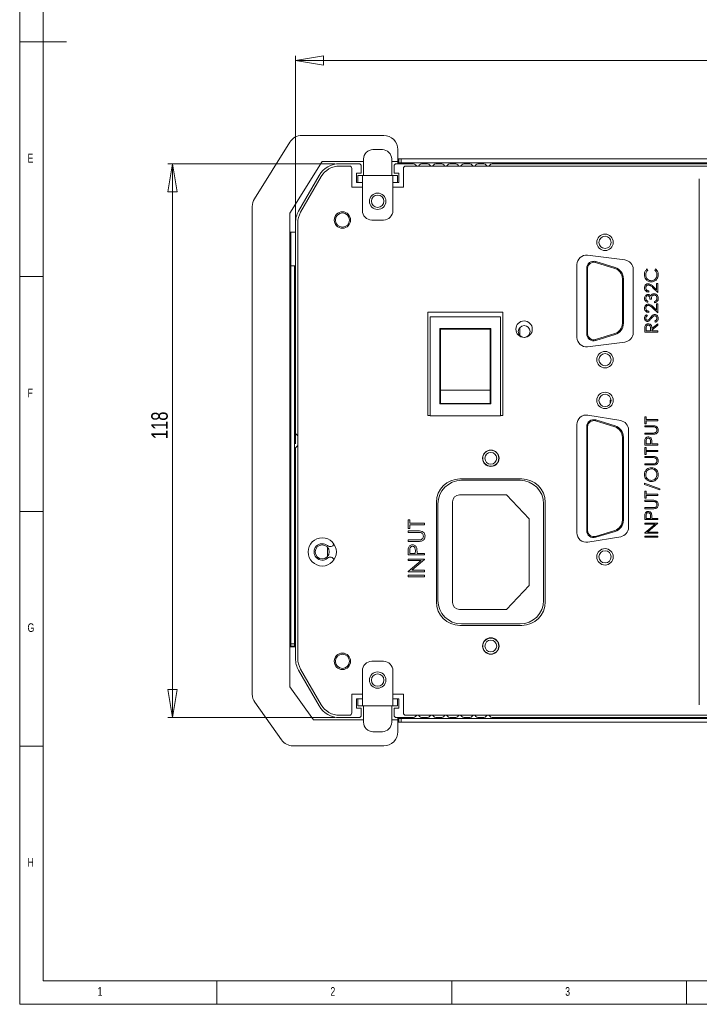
# Model space of a CAD drawing. Header units: millimetres. Extents: x 5 to 589, y 5 to 415.
# Tile 1 of 8: x 5 to 150, y 5 to 215. Entities that reach past the tile are written whole.
import ezdxf

# ---------------------------------------------------------------- set-up
doc = ezdxf.new("R2010")
doc.units = ezdxf.units.MM
doc.styles.add('SLDTEXTSTYLE0', font='TXT', dxfattribs={"width": 0.75})
doc.dimstyles.new('SLDDIMSTYLE1', dxfattribs={"dimtxt": 3.5, "dimasz": 6, "dimexe": 0, "dimexo": 0.0625, "dimgap": 0.875, "dimtad": 1, "dimtoh": 1, "dimzin": 12, "dimdsep": 46, "dimtxsty": 'Standard', "dimblk1": 'CLOSED', "dimblk2": 'CLOSED', "dimsah": 1, "dimcen": 0.09, "dimadec": 0, "dimazin": 0, "dimtfac": 1, "dimtofl": 0, "dimtmove": 0, "dimatfit": 3, "dimldrblk": 'CLOSED', "dimfxl": 1, "dimtolj": 1, "dimtzin": 12, "dimarcsym": 0})

# ---------------------------------------------------------------- blocks, each defined once
blk = doc.blocks.new('_CLOSED')
at = {"color": 0, "linetype": 'ByBlock', "lineweight": -2}
for p, q in [((-1, 0.166667), (0, 0)), ((-1, 0.166667), (-1, -0.166667)), ((0, 0), (-1, -0.166667)), ((0, 0), (-1, 0))]:
    blk.add_line(p, q, dxfattribs=at)
blk = doc.blocks.new('*D8')
at = {"color": 7, "linetype": 'Continuous', "lineweight": 0}
for p, q in [((72.11, 184.07), (36.53, 184.07)), ((37.53, 184.07), (37.53, 66.07)), ((72.11, 66.07), (36.53, 66.07))]:
    blk.add_line(p, q, dxfattribs=at)
at = {"color": 7, "linetype": 'Continuous', "lineweight": 0, "xscale": 6, "yscale": 6}
for p, rotation in [((37.53, 184.07, -85.77), 90.0000000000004), ((37.53, 66.07, -85.77), 270.0000000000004)]:
    blk.add_blockref('_CLOSED', p, dxfattribs=dict(at, rotation=rotation))
at = {"color": 7, "linetype": 'Continuous', "lineweight": 0, "insert": (33.02, 125.4), "char_height": 3.5, "attachment_point": 1, "rotation": 90, "style": 'SLDTEXTSTYLE0'}
blk.add_mtext('118', dxfattribs=at)
blk = doc.blocks.new('*D9')
at = {"color": 7, "linetype": 'Continuous', "lineweight": 0}
for p, q in [((63.73, 124.36), (63.73, 207.07)), ((63.73, 206.07), (281.73, 206.07)), ((281.73, 124.36), (281.73, 207.07))]:
    blk.add_line(p, q, dxfattribs=at)
at = {"color": 7, "linetype": 'Continuous', "lineweight": 0, "xscale": 6, "yscale": 6, "rotation": 180.0000000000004}
blk.add_blockref('_CLOSED', (63.73, 206.07, -85.77), dxfattribs=at)
at = {"color": 7, "linetype": 'Continuous', "lineweight": 0, "xscale": 6, "yscale": 6}
blk.add_blockref('_CLOSED', (281.73, 206.07, -85.77), dxfattribs=at)
at = {"color": 7, "linetype": 'Continuous', "lineweight": 0, "insert": (167.12, 210.58), "char_height": 3.5, "attachment_point": 1, "style": 'SLDTEXTSTYLE0'}
blk.add_mtext('218', dxfattribs=at)

msp = doc.modelspace()

# ---------------------------------------------------------------- linework, layer by layer
at = {"color": 7, "linetype": 'Continuous', "lineweight": 0}
for p, q in [((5, 415), (5, 5)), ((10, 410), (10, 10)), ((5, 210), (15, 210)), ((10, 160), (5, 160)), ((5, 110), (10, 110)), ((10, 60), (5, 60)), ((10, 10), (399.055, 10)), ((47, 5), (47, 10)), ((97, 10), (97, 5)), ((147, 5), (147, 10)), ((5, 5), (589, 5))]:
    msp.add_line(p, q, dxfattribs=at)
at = {"color": 7, "linetype": 'Continuous', "lineweight": 15}
for p, q in [((82.528, 190.066), (65.082, 190.066)), ((62.537, 188.655), (54.984, 176.567)), ((82.228, 187.066), (80.228, 187.066)), ((85.528, 184.566), (85.528, 187.066)), ((78.228, 185.066), (78.228, 181.566)), ((84.228, 185.066), (84.228, 181.566)), ((85.728, 185.066), (85.528, 185.066)), ((85.728, 184.266), (85.728, 185.066)), ((85.728, 185.066), (86.228, 185.066)), ((86.228, 185.066), (86.228, 184.266)), ((259.228, 185.066), (86.228, 185.066)), ((62.528, 173.543), (69.415, 184.566)), ((69.415, 184.566), (78.228, 184.566)), ((77.228, 184.066), (73.114, 184.066)), ((75.228, 183.566), (73.114, 183.566)), ((75.728, 179.066), (75.728, 183.066)), ((77.728, 182.066), (77.728, 183.566)), ((84.228, 184.566), (85.528, 184.566)), ((84.728, 183.566), (84.728, 182.066)), ((88.862, 184.066), (85.228, 184.066)), ((85.528, 184.066), (85.528, 184.566)), ((86.228, 184.266), (85.728, 184.266)), ((85.728, 184.266), (85.728, 184.066)), ((86.228, 184.266), (259.228, 184.266)), ((86.728, 183.066), (86.728, 179.066)), ((258.228, 183.566), (87.228, 183.566)), ((91.862, 184.066), (90.594, 184.066)), ((94.862, 184.066), (93.594, 184.066)), ((97.862, 184.066), (96.594, 184.066)), ((100.862, 184.066), (99.594, 184.066)), ((103.862, 184.066), (102.594, 184.066)), ((239.862, 184.066), (105.594, 184.066)), ((68.784, 181.566), (64.398, 173.968)), ((69.217, 181.316), (64.831, 173.718)), ((77.728, 182.066), (76.728, 182.066)), ((76.728, 182.066), (76.728, 180.066)), ((76.978, 181.566), (76.978, 180.066)), ((77.978, 181.566), (76.978, 181.566)), ((77.978, 174.066), (77.978, 181.566)), ((84.478, 181.566), (77.978, 181.566)), ((84.478, 181.566), (84.478, 174.066)), ((85.478, 181.566), (84.478, 181.566)), ((85.728, 182.066), (84.728, 182.066)), ((85.478, 180.066), (85.478, 181.566)), ((85.728, 180.066), (85.728, 182.066)), ((149.728, 68.816), (149.728, 180.816)), ((149.728, 68.816), (149.728, 180.816)), ((77.978, 179.066), (75.728, 179.066)), ((76.728, 180.066), (76.978, 180.066)), ((76.978, 180.066), (77.978, 180.066)), ((85.478, 180.066), (84.478, 180.066)), ((86.728, 179.066), (84.478, 179.066)), ((85.478, 180.066), (85.728, 180.066)), ((54.528, 174.977), (54.528, 71.062)), ((62.528, 72.655), (62.528, 173.543)), ((82.478, 172.066), (79.978, 172.066)), ((63.728, 171.468), (63.728, 126.773)), ((64.228, 171.468), (64.228, 78.664)), ((62.528, 169.466), (63.728, 169.466)), ((62.728, 169.466), (62.728, 162.316)), ((133.901, 163.55), (125.901, 164.55)), ((62.728, 162.316), (62.728, 81.816)), ((63.528, 162.316), (62.728, 162.316)), ((63.528, 81.816), (63.528, 162.316)), ((63.728, 162.316), (63.528, 162.316)), ((123.653, 162.566), (123.653, 147.066)), ((125.948, 161.781), (125.743, 161.781)), ((125.743, 161.781), (125.743, 147.841)), ((125.948, 161.781), (125.948, 147.841)), ((127.623, 163.019), (127.683, 163.215)), ((131.737, 161.755), (127.623, 163.019)), ((131.797, 161.951), (127.683, 163.215)), ((131.737, 161.755), (131.797, 161.951)), ((135.653, 148.066), (135.653, 161.566)), ((138.623, 161.637), (138.793, 161.416)), ((140.24, 161.416), (140.408, 161.637)), ((133.358, 150.061), (133.358, 159.561)), ((133.358, 159.561), (133.563, 159.561)), ((133.563, 150.061), (133.563, 159.561)), ((140.928, 156.608), (139.76, 157.702)), ((139.885, 157.918), (140.638, 157.212)), ((140.638, 158.526), (140.928, 158.526)), ((140.638, 157.212), (140.638, 158.526)), ((140.928, 158.526), (140.928, 156.608)), ((138.974, 156.97), (138.974, 156.716)), ((139.517, 155.233), (139.227, 155.233)), ((138.757, 154.799), (138.757, 154.546)), ((140.928, 152.266), (139.76, 153.361)), ((139.885, 153.577), (140.638, 152.87)), ((140.168, 154.437), (140.168, 154.69)), ((140.638, 154.184), (140.928, 154.184)), ((140.638, 152.87), (140.638, 154.184)), ((140.928, 154.184), (140.928, 152.266)), ((107.898, 152.416), (91.898, 152.416)), ((91.898, 152.416), (91.898, 130.416)), ((92.378, 151.446), (92.378, 130.386)), ((107.418, 151.446), (92.378, 151.446)), ((107.418, 130.386), (107.418, 151.446)), ((107.898, 130.416), (107.898, 152.416)), ((138.511, 151.904), (138.684, 151.675)), ((138.974, 152.628), (138.974, 152.375)), ((94.438, 148.941), (94.438, 132.891)), ((105.358, 148.941), (94.438, 148.941)), ((105.358, 132.891), (105.358, 148.941)), ((111.528, 149.183), (111.528, 147.448)), ((133.358, 150.061), (133.563, 150.061)), ((138.395, 148.96), (138.395, 148.431)), ((139.336, 148.431), (139.34, 148.947)), ((139.625, 148.95), (140.928, 149.987)), ((140.928, 149.673), (139.625, 148.637)), ((140.383, 150.276), (140.24, 150.515)), ((140.928, 149.987), (140.928, 149.673)), ((94.588, 135.815), (94.588, 148.816)), ((105.208, 148.816), (94.588, 148.816)), ((105.208, 135.815), (105.208, 148.816)), ((125.948, 147.841), (125.743, 147.841)), ((127.623, 146.603), (131.737, 147.867)), ((127.683, 146.407), (131.797, 147.671)), ((131.737, 147.867), (131.797, 147.671)), ((138.105, 148.177), (138.105, 148.742)), ((140.928, 148.177), (138.105, 148.177)), ((138.395, 148.431), (139.336, 148.431)), ((139.625, 148.637), (139.625, 148.431)), ((139.625, 148.431), (140.928, 148.431)), ((140.928, 148.431), (140.928, 148.177)), ((125.901, 145.081), (133.901, 146.081)), ((127.623, 146.603), (127.683, 146.407)), ((130.728, 142.916), (130.728, 143.047)), ((130.806, 142.916), (130.728, 142.916)), ((130.728, 141.585), (130.728, 141.716)), ((130.728, 141.716), (130.806, 141.716)), ((94.588, 133.016), (94.588, 135.815)), ((105.208, 135.815), (94.588, 135.815)), ((105.208, 133.016), (105.208, 135.815)), ((94.438, 132.891), (105.358, 132.891)), ((94.588, 133.016), (105.208, 133.016)), ((130.728, 132.916), (130.728, 133.716)), ((130.728, 133.716), (130.95, 133.716)), ((130.735, 132.916), (130.728, 132.916)), ((91.898, 130.416), (92.378, 130.416)), ((92.378, 130.386), (107.418, 130.386)), ((107.418, 130.416), (107.898, 130.416)), ((132.982, 129.341), (125.982, 130.508)), ((138.105, 130.167), (138.395, 130.167)), ((138.105, 128.683), (138.105, 130.167)), ((138.395, 130.167), (138.395, 129.552)), ((123.653, 128.535), (123.653, 105.416)), ((125.948, 128.041), (125.743, 128.041)), ((125.743, 128.041), (125.743, 105.911)), ((125.948, 128.041), (125.948, 105.911)), ((127.623, 129.279), (127.683, 129.475)), ((131.737, 128.015), (127.623, 129.279)), ((131.797, 128.211), (127.683, 129.475)), ((131.737, 128.015), (131.797, 128.211)), ((138.395, 128.683), (138.105, 128.683)), ((138.105, 128.249), (139.81, 128.249)), ((138.105, 127.996), (138.105, 128.249)), ((139.796, 127.996), (138.105, 127.996)), ((138.395, 129.552), (140.928, 129.552)), ((138.395, 129.299), (138.395, 128.683)), ((140.928, 129.299), (138.395, 129.299)), ((140.928, 129.552), (140.928, 129.299)), ((63.874, 126.419), (64.228, 126.066)), ((134.653, 106.582), (134.653, 127.368)), ((138.105, 126.693), (139.796, 126.693)), ((138.105, 126.44), (138.105, 126.693)), ((139.81, 126.44), (138.105, 126.44)), ((64.228, 124.066), (63.874, 123.712)), ((133.358, 108.131), (133.358, 125.821)), ((133.358, 125.821), (133.563, 125.821)), ((133.563, 108.131), (133.563, 125.821)), ((138.105, 124.124), (138.105, 124.678)), ((140.928, 124.124), (138.105, 124.124)), ((138.395, 124.894), (138.395, 124.378)), ((138.395, 124.378), (139.336, 124.378)), ((139.336, 124.378), (139.342, 124.872)), ((139.625, 124.58), (139.625, 124.378)), ((139.625, 124.378), (140.928, 124.378)), ((140.928, 124.378), (140.928, 124.124)), ((63.728, 123.359), (63.728, 78.664)), ((138.105, 123.618), (138.395, 123.618)), ((138.105, 122.134), (138.105, 123.618)), ((138.395, 122.134), (138.105, 122.134)), ((138.105, 121.7), (139.81, 121.7)), ((138.105, 121.447), (138.105, 121.7)), ((138.395, 123.618), (138.395, 123.003)), ((138.395, 123.003), (140.928, 123.003)), ((138.395, 122.75), (138.395, 122.134)), ((140.928, 122.75), (138.395, 122.75)), ((140.928, 123.003), (140.928, 122.75)), ((139.796, 121.447), (138.105, 121.447)), ((138.105, 120.144), (139.796, 120.144)), ((138.105, 119.891), (138.105, 120.144)), ((139.81, 119.891), (138.105, 119.891)), ((111.928, 116.916), (98.728, 116.916)), ((111.578, 116.616), (99.078, 116.616)), ((138.033, 116.02), (141.326, 114.839)), ((138.033, 115.753), (138.033, 116.02)), ((141.326, 114.572), (138.033, 115.753)), ((108.678, 113.516), (98.678, 113.516)), ((113.478, 108.416), (108.678, 113.516)), ((138.105, 114.283), (138.395, 114.283)), ((138.105, 112.799), (138.105, 114.283)), ((138.395, 114.283), (138.395, 113.668)), ((138.395, 113.668), (140.928, 113.668)), ((138.395, 113.414), (138.395, 112.799)), ((140.928, 113.414), (138.395, 113.414)), ((140.928, 113.668), (140.928, 113.414)), ((141.326, 114.839), (141.326, 114.572)), ((93.728, 111.916), (93.728, 90.716)), ((94.078, 111.616), (94.078, 91.016)), ((97.178, 112.016), (97.178, 90.616)), ((116.578, 91.016), (116.578, 111.616)), ((116.928, 90.716), (116.928, 111.916)), ((138.395, 112.799), (138.105, 112.799)), ((138.105, 112.365), (139.81, 112.365)), ((138.105, 112.112), (138.105, 112.365)), ((139.796, 112.112), (138.105, 112.112)), ((138.105, 110.809), (139.796, 110.809)), ((138.105, 110.556), (138.105, 110.809)), ((139.81, 110.556), (138.105, 110.556)), ((87.728, 108.226), (88.087, 108.226)), ((87.728, 106.386), (87.728, 108.226)), ((88.087, 108.226), (88.087, 107.463)), ((88.087, 107.463), (91.228, 107.463)), ((88.087, 107.149), (88.087, 106.386)), ((91.228, 107.149), (88.087, 107.149)), ((91.228, 107.463), (91.228, 107.149)), ((113.478, 94.216), (113.478, 108.416)), ((133.358, 108.131), (133.563, 108.131)), ((138.105, 108.24), (138.105, 108.794)), ((140.928, 108.24), (138.105, 108.24)), ((138.105, 107.517), (140.928, 107.517)), ((138.105, 107.263), (138.105, 107.517)), ((140.327, 107.263), (138.105, 107.263)), ((138.105, 105.399), (140.327, 107.263)), ((138.395, 109.01), (138.395, 108.494)), ((138.395, 108.494), (139.336, 108.494)), ((140.928, 107.459), (138.712, 105.599)), ((139.336, 108.494), (139.342, 108.988)), ((139.625, 108.696), (139.625, 108.494)), ((139.625, 108.494), (140.928, 108.494)), ((140.928, 108.494), (140.928, 108.24)), ((140.928, 107.517), (140.928, 107.459)), ((88.087, 106.386), (87.728, 106.386)), ((87.728, 105.848), (89.842, 105.848)), ((87.728, 105.534), (87.728, 105.848)), ((89.825, 105.534), (87.728, 105.534)), ((125.948, 105.911), (125.743, 105.911)), ((127.623, 104.673), (131.737, 105.937)), ((127.683, 104.477), (131.797, 105.741)), ((131.737, 105.937), (131.797, 105.741)), ((138.105, 105.346), (138.105, 105.399)), ((140.928, 105.346), (138.105, 105.346)), ((138.712, 105.599), (140.928, 105.599)), ((140.928, 105.599), (140.928, 105.346)), ((87.728, 103.918), (89.825, 103.918)), ((87.728, 103.604), (87.728, 103.918)), ((89.842, 103.604), (87.728, 103.604)), ((125.982, 103.443), (132.982, 104.61)), ((127.623, 104.673), (127.683, 104.477)), ((138.105, 104.731), (140.928, 104.731)), ((138.105, 104.477), (138.105, 104.731)), ((140.928, 104.477), (138.105, 104.477)), ((140.928, 104.731), (140.928, 104.477)), ((70.531, 100.368), (70.531, 102.361)), ((87.728, 100.732), (87.728, 101.419)), ((91.228, 100.732), (87.728, 100.732)), ((88.087, 101.687), (88.087, 101.046)), ((88.087, 101.046), (89.253, 101.046)), ((89.253, 101.046), (89.261, 101.659)), ((89.612, 101.297), (89.612, 101.046)), ((89.612, 101.046), (91.228, 101.046)), ((91.228, 101.046), (91.228, 100.732)), ((87.728, 99.835), (91.228, 99.835)), ((87.728, 99.521), (87.728, 99.835)), ((90.482, 99.521), (87.728, 99.521)), ((87.728, 97.208), (90.482, 99.521)), ((91.228, 99.763), (88.479, 97.457)), ((91.228, 99.835), (91.228, 99.763)), ((87.728, 97.143), (87.728, 97.208)), ((91.228, 97.143), (87.728, 97.143)), ((88.479, 97.457), (91.228, 97.457)), ((91.228, 97.457), (91.228, 97.143)), ((87.728, 96.38), (91.228, 96.38)), ((87.728, 96.066), (87.728, 96.38)), ((91.228, 96.066), (87.728, 96.066)), ((91.228, 96.38), (91.228, 96.066)), ((108.678, 89.116), (113.478, 94.216)), ((98.678, 89.116), (108.678, 89.116)), ((99.078, 86.016), (111.578, 86.016)), ((98.728, 85.716), (111.928, 85.716)), ((62.728, 81.816), (63.528, 81.816)), ((62.728, 81.316), (62.728, 81.816)), ((63.528, 81.816), (63.528, 81.316)), ((63.728, 81.116), (62.528, 81.116)), ((63.528, 81.316), (62.728, 81.316)), ((62.728, 81.316), (62.728, 81.116)), ((63.528, 81.316), (63.728, 81.316)), ((79.978, 78.066), (82.478, 78.066)), ((64.398, 76.164), (68.784, 68.566)), ((64.831, 76.414), (69.217, 68.816)), ((77.978, 68.566), (77.978, 76.066)), ((84.478, 76.066), (84.478, 68.566)), ((67.555, 65.566), (62.528, 72.655)), ((55.081, 69.327), (60.751, 61.33)), ((75.728, 71.066), (77.978, 71.066)), ((75.728, 67.066), (75.728, 71.066)), ((76.728, 70.066), (76.978, 70.066)), ((76.728, 68.066), (76.728, 70.066)), ((76.978, 70.066), (77.978, 70.066)), ((76.978, 70.066), (76.978, 68.566)), ((84.478, 71.066), (86.728, 71.066)), ((85.478, 70.066), (84.478, 70.066)), ((85.478, 68.566), (85.478, 70.066)), ((85.478, 70.066), (85.728, 70.066)), ((85.728, 70.066), (85.728, 68.066)), ((86.728, 71.066), (86.728, 67.066)), ((76.728, 68.066), (77.728, 68.066)), ((76.978, 68.566), (77.978, 68.566)), ((77.728, 68.066), (77.728, 66.566)), ((77.978, 68.566), (84.478, 68.566)), ((78.228, 65.066), (78.228, 68.566)), ((84.228, 65.066), (84.228, 68.566)), ((84.478, 68.566), (85.478, 68.566)), ((84.728, 66.566), (84.728, 68.066)), ((84.728, 68.066), (85.728, 68.066)), ((78.228, 65.566), (67.555, 65.566)), ((73.114, 66.566), (75.228, 66.566)), ((73.114, 66.066), (77.228, 66.066)), ((85.528, 65.566), (84.228, 65.566)), ((85.228, 66.066), (88.862, 66.066)), ((85.528, 65.566), (85.528, 66.066)), ((85.528, 63.066), (85.528, 65.566)), ((85.528, 65.066), (85.728, 65.066)), ((85.728, 66.066), (85.728, 65.866)), ((85.728, 65.066), (85.728, 65.866)), ((85.728, 65.866), (86.228, 65.866)), ((86.228, 65.066), (85.728, 65.066)), ((86.228, 65.866), (86.228, 65.066)), ((259.228, 65.866), (86.228, 65.866)), ((86.228, 65.066), (259.228, 65.066)), ((87.228, 66.566), (258.228, 66.566)), ((90.594, 66.066), (91.862, 66.066)), ((93.594, 66.066), (94.862, 66.066)), ((96.594, 66.066), (97.862, 66.066)), ((99.594, 66.066), (100.862, 66.066)), ((102.594, 66.066), (103.862, 66.066)), ((105.594, 66.066), (239.862, 66.066)), ((80.228, 63.066), (82.228, 63.066)), ((63.198, 60.066), (82.528, 60.066))]:
    msp.add_line(p, q, dxfattribs=at)
for centre, radius in [((81.228, 176.066), 1.75), ((81.228, 176.066), 1.325), ((73.728, 172.066), 1.75), ((73.728, 172.066), 1.5), ((129.653, 167.306), 1.75), ((129.653, 167.306), 1.3), ((112.418, 148.816), 1.75), ((129.653, 142.316), 1.75), ((129.653, 142.316), 1.3), ((129.653, 133.636), 1.75), ((129.653, 133.636), 1.3), ((105.328, 121.316), 1.75), ((105.328, 121.316), 1.7), ((105.328, 121.316), 1.25), ((69.432, 101.365), 3), ((69.432, 101.365), 1.5), ((129.653, 100.316), 1.75), ((129.653, 100.316), 1.3), ((105.328, 81.316), 1.75), ((105.328, 81.316), 1.7), ((105.328, 81.316), 1.25), ((73.728, 78.066), 1.75), ((73.728, 78.066), 1.5), ((81.228, 74.066), 1.75), ((81.228, 74.066), 1.325)]:
    msp.add_circle(centre, radius, dxfattribs=at)
for centre, radius, start, end in [((65.082, 187.066), 3, 90, 148), ((82.528, 187.066), 3, 0, 90), ((80.228, 185.066), 2, 90, 180), ((82.228, 185.066), 2, 0, 90), ((73.114, 179.066), 5, 90, 150), ((73.114, 179.066), 4.5, 90, 150), ((75.228, 183.066), 0.5, 0, 90), ((77.228, 183.566), 0.5, 0, 90), ((85.228, 183.566), 0.5, 90, 180), ((87.228, 183.066), 0.5, 90, 180), ((88.862, 183.566), 0.5, 30, 90), ((89.728, 184.066), 0.5, 210, 330), ((90.594, 183.566), 0.5, 90, 150), ((91.862, 183.566), 0.5, 30, 90), ((92.728, 184.066), 0.5, 210, 330), ((93.594, 183.566), 0.5, 90, 150), ((94.862, 183.566), 0.5, 30, 90), ((95.728, 184.066), 0.5, 210, 330), ((96.594, 183.566), 0.5, 90, 150), ((97.862, 183.566), 0.5, 30, 90), ((98.728, 184.066), 0.5, 210, 330), ((99.594, 183.566), 0.5, 90, 150), ((100.862, 183.566), 0.5, 30, 90), ((101.728, 184.066), 0.5, 210, 330), ((102.594, 183.566), 0.5, 90, 150), ((103.862, 183.566), 0.5, 30, 90), ((104.728, 184.066), 0.5, 210, 330), ((105.594, 183.566), 0.5, 90, 150), ((57.528, 174.977), 3, 148, 180), ((68.728, 171.468), 5, 150, 180), ((68.728, 171.468), 4.5, 150, 180), ((79.978, 174.066), 2, 180, 270), ((82.478, 174.066), 2, 270, 0), ((125.653, 162.566), 2, 82.87496, 179.99997), ((127.243, 161.781), 1.5, 72.9228, 180), ((127.243, 161.781), 1.295, 72.9228, 180), ((131.063, 159.561), 2.295, 0, 72.9228), ((131.063, 159.561), 2.5, 0, 72.9228), ((133.653, 161.566), 2, 359.99958, 82.87496), ((112.428, 148.316), 1.25, 90, 269.79003), ((112.428, 148.316), 1.25, 272.5015, 90), ((131.063, 150.061), 2.295, 287.08623, 0), ((131.063, 150.061), 2.5, 287.08623, 0), ((125.653, 147.066), 2, 179.99997, 277.12499), ((127.243, 147.841), 1.5, 180, 287.08623), ((127.243, 147.841), 1.295, 180, 287.08623), ((133.653, 148.066), 2, 277.12499, 359.99958), ((125.653, 128.535), 2, 80.53768, 180), ((127.243, 128.041), 1.5, 72.9228, 180), ((127.243, 128.041), 1.295, 72.9228, 180), ((131.063, 125.821), 2.295, 0, 72.9228), ((131.063, 125.821), 2.5, 0, 72.9228), ((132.653, 127.368), 2, 0, 80.53768), ((64.228, 126.773), 0.5, 180, 225), ((64.228, 123.359), 0.5, 135, 180), ((98.728, 111.916), 5, 90, 180), ((99.078, 111.616), 5, 90, 180), ((111.578, 111.616), 5, 0, 90), ((111.928, 111.916), 5, 0, 90), ((98.678, 112.016), 1.5, 90, 180), ((131.063, 108.131), 2.295, 287.08623, 0), ((131.063, 108.131), 2.5, 287.08623, 0), ((125.653, 105.416), 2, 180, 279.46232), ((127.243, 105.911), 1.5, 180, 287.08623), ((127.243, 105.911), 1.295, 180, 287.08623), ((132.653, 106.582), 2, 279.46232, 0), ((69.432, 101.365), 1.75, 49.63767, 310.36233), ((71.132, 103.365), 0.875, 229.63767, 336.64638), ((71.132, 99.365), 0.875, 23.35362, 130.36233), ((98.728, 90.716), 5, 180, 270), ((99.078, 91.016), 5, 180, 270), ((98.678, 90.616), 1.5, 180, 270), ((111.578, 91.016), 5, 270, 0), ((111.928, 90.716), 5, 270, 0), ((68.728, 78.664), 5, 180, 210), ((68.728, 78.664), 4.5, 180, 210), ((79.978, 76.066), 2, 90, 180), ((82.478, 76.066), 2, 0, 90), ((57.528, 71.062), 3, 180, 215.34149), ((73.114, 71.066), 5, 210, 270), ((73.114, 71.066), 4.5, 210, 270), ((75.228, 67.066), 0.5, 270, 0), ((77.228, 66.566), 0.5, 270, 0), ((80.228, 65.066), 2, 180, 270), ((82.228, 65.066), 2, 270, 0), ((85.228, 66.566), 0.5, 180, 270), ((87.228, 67.066), 0.5, 180, 270), ((88.862, 66.566), 0.5, 270, 330), ((89.728, 66.066), 0.5, 30, 150), ((90.594, 66.566), 0.5, 210, 270), ((91.862, 66.566), 0.5, 270, 330), ((92.728, 66.066), 0.5, 30, 150), ((93.594, 66.566), 0.5, 210, 270), ((94.862, 66.566), 0.5, 270, 330), ((95.728, 66.066), 0.5, 30, 150), ((96.594, 66.566), 0.5, 210, 270), ((97.862, 66.566), 0.5, 270, 330), ((98.728, 66.066), 0.5, 30, 150), ((99.594, 66.566), 0.5, 210, 270), ((100.862, 66.566), 0.5, 270, 330), ((101.728, 66.066), 0.5, 30, 150), ((102.594, 66.566), 0.5, 210, 270), ((103.862, 66.566), 0.5, 270, 330), ((104.728, 66.066), 0.5, 30, 150), ((105.594, 66.566), 0.5, 210, 270), ((82.528, 63.066), 3, 270, 0), ((63.198, 63.066), 3, 215.34149, 270)]:
    msp.add_arc(centre, radius, start, end, dxfattribs=at)
for points, knots in [([(138.033, 160.406), (138.063, 160.677), (138.116, 161.162), (138.468, 161.492), (138.623, 161.637)], [0, 0, 0, 0, 0.5595145, 1, 1, 1, 1]), ([(140.408, 161.637), (140.599, 161.445), (140.941, 161.1), (140.982, 160.621), (141, 160.409)], [0, 0, 0, 0, 0.5584631, 1, 1, 1, 1]), ([(139.5, 158.887), (139.279, 158.913), (138.837, 158.965), (138.352, 159.382), (138.072, 159.885), (138.046, 160.232), (138.033, 160.406)], [0, 0, 0, 0, 0.2795111, 0.5590792, 0.7793728, 1, 1, 1, 1]), ([(138.793, 161.416), (138.641, 161.252), (138.368, 160.96), (138.337, 160.565), (138.323, 160.39)], [0, 0, 0, 0, 0.558389, 1, 1, 1, 1]), ([(138.323, 160.39), (138.343, 160.21), (138.384, 159.85), (138.691, 159.429), (139.094, 159.179), (139.377, 159.154), (139.519, 159.141)], [0, 0, 0, 0, 0.2798635, 0.5595331, 0.7796718, 1, 1, 1, 1]), ([(139.519, 159.141), (139.702, 159.162), (140.067, 159.205), (140.461, 159.559), (140.681, 159.978), (140.701, 160.264), (140.711, 160.408)], [0, 0, 0, 0, 0.27943076, 0.55892776, 0.77928718, 1, 1, 1, 1]), ([(140.711, 160.408), (140.684, 160.626), (140.636, 161.016), (140.362, 161.293), (140.24, 161.416)], [0, 0, 0, 0, 0.5587722, 1, 1, 1, 1]), ([(141, 160.409), (140.979, 160.16), (140.941, 159.714), (140.639, 159.388), (140.507, 159.245)], [0, 0, 0, 0, 0.5598026, 1, 1, 1, 1]), ([(138.033, 157.637), (138.045, 157.763), (138.069, 158.014), (138.298, 158.294), (138.577, 158.463), (138.774, 158.48), (138.872, 158.489)], [0, 0, 0, 0, 0.2798905, 0.559187, 0.7795738, 1, 1, 1, 1]), ([(138.974, 156.716), (138.837, 156.733), (138.563, 156.766), (138.249, 157.007), (138.061, 157.313), (138.042, 157.529), (138.033, 157.637)], [0, 0, 0, 0, 0.2800282, 0.5595149, 0.7796668, 1, 1, 1, 1]), ([(138.895, 158.236), (138.807, 158.224), (138.633, 158.201), (138.448, 158.028), (138.338, 157.83), (138.328, 157.693), (138.323, 157.624)], [0, 0, 0, 0, 0.2791275, 0.55898, 0.7793519, 1, 1, 1, 1]), ([(138.323, 157.624), (138.332, 157.527), (138.352, 157.335), (138.528, 157.117), (138.749, 157), (138.899, 156.98), (138.974, 156.97)], [0, 0, 0, 0, 0.279691, 0.5587786, 0.779137, 1, 1, 1, 1]), ([(138.872, 158.489), (138.984, 158.478), (139.208, 158.455), (139.547, 158.229), (139.756, 158.036), (139.885, 157.918)], [0, 0, 0, 0, 0.2792928, 0.5591583, 1, 1, 1, 1]), ([(139.76, 157.702), (139.62, 157.838), (139.426, 158.026), (139.125, 158.213), (138.972, 158.229), (138.895, 158.236)], [0, 0, 0, 0, 0.5607187, 0.7805348, 1, 1, 1, 1]), ([(140.507, 159.245), (140.336, 159.128), (140.03, 158.92), (139.662, 158.897), (139.5, 158.887)], [0, 0, 0, 0, 0.5590218, 1, 1, 1, 1]), ([(138.033, 155.386), (138.045, 155.5), (138.07, 155.728), (138.251, 156.002), (138.497, 156.175), (138.677, 156.198), (138.766, 156.21)], [0, 0, 0, 0, 0.2800847, 0.5598683, 0.7800999, 1, 1, 1, 1]), ([(138.757, 154.546), (138.648, 154.578), (138.432, 154.643), (138.192, 154.859), (138.054, 155.12), (138.04, 155.297), (138.033, 155.386)], [0, 0, 0, 0, 0.280286, 0.5596794, 0.7797466, 1, 1, 1, 1]), ([(138.765, 155.957), (138.691, 155.942), (138.543, 155.914), (138.36, 155.698), (138.337, 155.506), (138.323, 155.389)], [0, 0, 0, 0, 0.2788611, 0.5600539, 1, 1, 1, 1]), ([(138.323, 155.389), (138.328, 155.316), (138.34, 155.169), (138.481, 154.936), (138.652, 154.851), (138.757, 154.799)], [0, 0, 0, 0, 0.2806368, 0.5603661, 1, 1, 1, 1]), ([(139.227, 155.233), (139.213, 155.393), (139.191, 155.632), (139.024, 155.865), (138.884, 155.945), (138.805, 155.953), (138.765, 155.957)], [0, 0, 0, 0, 0.49939637, 0.74903113, 0.87453555, 1, 1, 1, 1]), ([(138.766, 156.21), (138.832, 156.205), (138.962, 156.196), (139.179, 156.094), (139.283, 155.962), (139.347, 155.88)], [0, 0, 0, 0, 0.2805077, 0.5607942, 1, 1, 1, 1]), ([(139.347, 155.88), (139.381, 155.946), (139.443, 156.063), (139.544, 156.149), (139.588, 156.186)], [0, 0, 0, 0, 0.5598429, 1, 1, 1, 1]), ([(140.114, 156.101), (140.064, 156.097), (139.966, 156.089), (139.788, 156.002), (139.545, 155.738), (139.528, 155.435), (139.517, 155.233)], [0, 0, 0, 0, 0.125585, 0.2512099, 0.5006319, 1, 1, 1, 1]), ([(139.588, 156.186), (139.674, 156.24), (139.829, 156.337), (140.01, 156.349), (140.089, 156.355)], [0, 0, 0, 0, 0.5594216, 1, 1, 1, 1]), ([(140.089, 156.355), (140.228, 156.334), (140.505, 156.294), (140.809, 156.029), (140.975, 155.706), (140.992, 155.488), (141, 155.378)], [0, 0, 0, 0, 0.2793072, 0.5588054, 0.7792943, 1, 1, 1, 1]), ([(140.711, 155.383), (140.704, 155.481), (140.691, 155.676), (140.545, 155.913), (140.344, 156.073), (140.19, 156.092), (140.114, 156.101)], [0, 0, 0, 0, 0.2806005, 0.5601513, 0.7803034, 1, 1, 1, 1]), ([(141, 155.378), (140.989, 155.249), (140.967, 154.99), (140.749, 154.685), (140.464, 154.507), (140.267, 154.46), (140.168, 154.437)], [0, 0, 0, 0, 0.2798769, 0.5590103, 0.7792691, 1, 1, 1, 1]), ([(140.558, 154.911), (140.609, 154.992), (140.7, 155.137), (140.707, 155.308), (140.711, 155.383)], [0, 0, 0, 0, 0.5587017, 1, 1, 1, 1]), ([(138.033, 153.295), (138.045, 153.421), (138.069, 153.672), (138.298, 153.952), (138.577, 154.121), (138.774, 154.139), (138.872, 154.148)], [0, 0, 0, 0, 0.2798916, 0.5591867, 0.779574, 1, 1, 1, 1]), ([(138.974, 152.375), (138.837, 152.391), (138.563, 152.424), (138.249, 152.665), (138.061, 152.971), (138.042, 153.187), (138.033, 153.295)], [0, 0, 0, 0, 0.2800284, 0.5595159, 0.779668, 1, 1, 1, 1]), ([(138.895, 153.894), (138.807, 153.882), (138.633, 153.859), (138.448, 153.686), (138.338, 153.488), (138.328, 153.351), (138.323, 153.282)], [0, 0, 0, 0, 0.2791272, 0.5589797, 0.7793518, 1, 1, 1, 1]), ([(138.323, 153.282), (138.332, 153.186), (138.352, 152.993), (138.528, 152.775), (138.749, 152.658), (138.899, 152.638), (138.974, 152.628)], [0, 0, 0, 0, 0.2796927, 0.5587788, 0.7791371, 1, 1, 1, 1]), ([(138.872, 154.148), (138.984, 154.136), (139.208, 154.113), (139.547, 153.887), (139.756, 153.695), (139.885, 153.577)], [0, 0, 0, 0, 0.2792928, 0.5591583, 1, 1, 1, 1]), ([(139.76, 153.361), (139.62, 153.496), (139.426, 153.684), (139.125, 153.871), (138.972, 153.887), (138.895, 153.894)], [0, 0, 0, 0, 0.5607197, 0.7805349, 1, 1, 1, 1]), ([(140.168, 154.69), (140.25, 154.716), (140.396, 154.762), (140.509, 154.866), (140.558, 154.911)], [0, 0, 0, 0, 0.5606922, 1, 1, 1, 1]), ([(138.033, 151.152), (138.041, 151.239), (138.058, 151.413), (138.224, 151.685), (138.402, 151.821), (138.511, 151.904)], [0, 0, 0, 0, 0.2797914, 0.55949003, 1, 1, 1, 1]), ([(138.692, 150.457), (138.592, 150.469), (138.391, 150.494), (138.173, 150.686), (138.053, 150.917), (138.04, 151.074), (138.033, 151.152)], [0, 0, 0, 0, 0.2795325, 0.558834, 0.7793499, 1, 1, 1, 1]), ([(138.684, 151.675), (138.582, 151.596), (138.439, 151.485), (138.334, 151.275), (138.326, 151.175), (138.323, 151.124)], [0, 0, 0, 0, 0.5598285, 0.7798665, 1, 1, 1, 1]), ([(138.323, 151.124), (138.327, 151.067), (138.336, 150.952), (138.423, 150.814), (138.545, 150.724), (138.635, 150.715), (138.68, 150.71)], [0, 0, 0, 0, 0.2802986, 0.559831, 0.7798963, 1, 1, 1, 1]), ([(139.045, 150.896), (139.099, 150.966), (139.195, 151.09), (139.286, 151.219), (139.326, 151.276)], [0, 0, 0, 0, 0.5599067, 1, 1, 1, 1]), ([(139.505, 151.077), (139.44, 150.985), (139.324, 150.821), (139.183, 150.678), (139.121, 150.615)], [0, 0, 0, 0, 0.5604133, 1, 1, 1, 1]), ([(139.326, 151.276), (139.457, 151.452), (139.639, 151.699), (139.979, 151.909), (140.15, 151.93), (140.236, 151.94)], [0, 0, 0, 0, 0.5601372, 0.7802693, 1, 1, 1, 1]), ([(139.955, 151.586), (139.862, 151.499), (139.696, 151.344), (139.564, 151.159), (139.505, 151.077)], [0, 0, 0, 0, 0.559505, 1, 1, 1, 1]), ([(140.232, 151.687), (140.176, 151.68), (140.076, 151.668), (139.992, 151.611), (139.955, 151.586)], [0, 0, 0, 0, 0.5590276, 1, 1, 1, 1]), ([(140.711, 151.134), (140.703, 151.21), (140.687, 151.361), (140.574, 151.547), (140.411, 151.665), (140.292, 151.68), (140.232, 151.687)], [0, 0, 0, 0, 0.2801844, 0.5600545, 0.7801608, 1, 1, 1, 1]), ([(140.236, 151.94), (140.352, 151.925), (140.583, 151.893), (140.828, 151.667), (140.978, 151.407), (140.993, 151.225), (141, 151.134)], [0, 0, 0, 0, 0.2791586, 0.5590842, 0.7794424, 1, 1, 1, 1]), ([(140.24, 150.515), (140.369, 150.598), (140.549, 150.715), (140.692, 150.955), (140.704, 151.074), (140.711, 151.134)], [0, 0, 0, 0, 0.5593182, 0.7797799, 1, 1, 1, 1]), ([(141, 151.134), (140.99, 151.03), (140.969, 150.821), (140.756, 150.499), (140.525, 150.361), (140.383, 150.276)], [0, 0, 0, 0, 0.2798849, 0.5596775, 1, 1, 1, 1]), ([(138.105, 148.742), (138.105, 148.862), (138.104, 149.076), (138.132, 149.288), (138.144, 149.382)], [0, 0, 0, 0, 0.560239, 1, 1, 1, 1]), ([(138.144, 149.382), (138.173, 149.47), (138.232, 149.647), (138.422, 149.834), (138.641, 149.937), (138.787, 149.946), (138.86, 149.95)], [0, 0, 0, 0, 0.2798118, 0.5595082, 0.7796122, 1, 1, 1, 1]), ([(138.86, 149.697), (138.818, 149.694), (138.736, 149.688), (138.623, 149.632), (138.528, 149.552), (138.389, 149.343), (138.392, 149.13), (138.395, 148.96)], [0, 0, 0, 0, 0.1253142, 0.2506654, 0.3760038, 0.5013487, 1, 1, 1, 1]), ([(138.68, 150.71), (138.719, 150.714), (138.798, 150.72), (138.928, 150.781), (139, 150.853), (139.045, 150.896)], [0, 0, 0, 0, 0.2799327, 0.5597771, 1, 1, 1, 1]), ([(139.121, 150.615), (139.048, 150.565), (138.918, 150.476), (138.761, 150.463), (138.692, 150.457)], [0, 0, 0, 0, 0.5598198, 1, 1, 1, 1]), ([(138.86, 149.95), (138.949, 149.943), (139.128, 149.928), (139.365, 149.789), (139.602, 149.471), (139.616, 149.164), (139.625, 148.95)], [0, 0, 0, 0, 0.1871218, 0.3739795, 0.5609124, 1, 1, 1, 1]), ([(139.34, 148.947), (139.339, 149.121), (139.339, 149.337), (139.201, 149.553), (139.103, 149.634), (138.986, 149.688), (138.902, 149.694), (138.86, 149.697)], [0, 0, 0, 0, 0.4986614, 0.6240463, 0.7493961, 0.8746767, 1, 1, 1, 1]), ([(140.235, 127.967), (140.153, 127.978), (140.008, 127.997), (139.861, 127.996), (139.796, 127.996)], [0, 0, 0, 0, 0.5596265, 1, 1, 1, 1]), ([(139.81, 128.249), (139.967, 128.247), (140.28, 128.242), (140.697, 128.072), (140.96, 127.743), (140.987, 127.496), (141, 127.372)], [0, 0, 0, 0, 0.2816908, 0.5601574, 0.7800952, 1, 1, 1, 1]), ([(140.711, 127.358), (140.702, 127.436), (140.685, 127.592), (140.566, 127.78), (140.409, 127.908), (140.293, 127.948), (140.235, 127.967)], [0, 0, 0, 0, 0.2797357, 0.5593555, 0.7795784, 1, 1, 1, 1]), ([(138.148, 125.321), (138.179, 125.406), (138.241, 125.578), (138.431, 125.756), (138.648, 125.849), (138.791, 125.857), (138.862, 125.861)], [0, 0, 0, 0, 0.279718, 0.5593328, 0.7794958, 1, 1, 1, 1]), ([(138.862, 125.861), (138.956, 125.855), (139.141, 125.841), (139.368, 125.7), (139.514, 125.507), (139.557, 125.368), (139.579, 125.298)], [0, 0, 0, 0, 0.2800987, 0.5593248, 0.7794581, 1, 1, 1, 1]), ([(139.796, 126.693), (139.867, 126.693), (139.992, 126.693), (140.117, 126.701), (140.172, 126.705)], [0, 0, 0, 0, 0.560121, 1, 1, 1, 1]), ([(140.405, 126.49), (140.295, 126.472), (140.097, 126.44), (139.898, 126.44), (139.81, 126.44)], [0, 0, 0, 0, 0.5594988, 1, 1, 1, 1]), ([(140.172, 126.705), (140.258, 126.723), (140.43, 126.758), (140.653, 127), (140.689, 127.222), (140.711, 127.358)], [0, 0, 0, 0, 0.2809763, 0.5607706, 1, 1, 1, 1]), ([(141, 127.372), (140.993, 127.265), (140.978, 127.051), (140.837, 126.782), (140.641, 126.583), (140.483, 126.521), (140.405, 126.49)], [0, 0, 0, 0, 0.2802295, 0.5599284, 0.7799527, 1, 1, 1, 1]), ([(138.105, 124.678), (138.105, 124.799), (138.104, 125.014), (138.135, 125.227), (138.148, 125.321)], [0, 0, 0, 0, 0.5603135, 1, 1, 1, 1]), ([(138.864, 125.608), (138.783, 125.595), (138.661, 125.576), (138.534, 125.472), (138.39, 125.273), (138.393, 125.062), (138.395, 124.894)], [0, 0, 0, 0, 0.24899345, 0.37477113, 0.50045078, 1, 1, 1, 1]), ([(139.342, 124.872), (139.342, 125.043), (139.342, 125.258), (139.202, 125.468), (139.072, 125.576), (138.947, 125.595), (138.864, 125.608)], [0, 0, 0, 0, 0.4996998, 0.6253057, 0.751077, 1, 1, 1, 1]), ([(139.579, 125.298), (139.596, 125.165), (139.625, 124.926), (139.625, 124.685), (139.625, 124.58)], [0, 0, 0, 0, 0.5596857, 1, 1, 1, 1]), ([(139.81, 121.7), (139.967, 121.698), (140.28, 121.693), (140.697, 121.523), (140.96, 121.194), (140.987, 120.947), (141, 120.823)], [0, 0, 0, 0, 0.2816908, 0.5601574, 0.7800952, 1, 1, 1, 1]), ([(140.235, 121.418), (140.153, 121.429), (140.008, 121.448), (139.861, 121.447), (139.796, 121.447)], [0, 0, 0, 0, 0.5596265, 1, 1, 1, 1]), ([(139.796, 120.144), (139.867, 120.144), (139.992, 120.144), (140.117, 120.152), (140.172, 120.156)], [0, 0, 0, 0, 0.560121, 1, 1, 1, 1]), ([(140.405, 119.941), (140.295, 119.923), (140.097, 119.891), (139.898, 119.891), (139.81, 119.891)], [0, 0, 0, 0, 0.55949877, 1, 1, 1, 1]), ([(140.172, 120.156), (140.258, 120.174), (140.43, 120.209), (140.653, 120.451), (140.689, 120.673), (140.711, 120.809)], [0, 0, 0, 0, 0.2809763, 0.5607704, 1, 1, 1, 1]), ([(140.711, 120.809), (140.702, 120.887), (140.685, 121.043), (140.566, 121.231), (140.409, 121.359), (140.293, 121.399), (140.235, 121.418)], [0, 0, 0, 0, 0.2797357, 0.5593555, 0.7795784, 1, 1, 1, 1]), ([(141, 120.823), (140.993, 120.716), (140.978, 120.502), (140.837, 120.233), (140.641, 120.034), (140.483, 119.972), (140.405, 119.941)], [0, 0, 0, 0, 0.2802295, 0.5599285, 0.7799527, 1, 1, 1, 1]), ([(138.033, 117.811), (138.056, 118.032), (138.103, 118.474), (138.503, 118.969), (138.995, 119.269), (139.342, 119.298), (139.515, 119.312)], [0, 0, 0, 0, 0.2797414, 0.5593363, 0.7795716, 1, 1, 1, 1]), ([(139.529, 116.345), (139.311, 116.371), (138.876, 116.423), (138.38, 116.81), (138.084, 117.297), (138.05, 117.64), (138.033, 117.811)], [0, 0, 0, 0, 0.27973093, 0.55932639, 0.77968069, 1, 1, 1, 1]), ([(139.515, 119.059), (139.336, 119.037), (138.977, 118.994), (138.589, 118.65), (138.363, 118.244), (138.336, 117.963), (138.323, 117.823)], [0, 0, 0, 0, 0.2794659, 0.5588585, 0.7794793, 1, 1, 1, 1]), ([(138.323, 117.823), (138.346, 117.645), (138.391, 117.288), (138.706, 116.881), (139.106, 116.637), (139.387, 116.611), (139.528, 116.599)], [0, 0, 0, 0, 0.2796354, 0.5593415, 0.7796275, 1, 1, 1, 1]), ([(139.515, 119.312), (139.734, 119.287), (140.172, 119.238), (140.658, 118.835), (140.956, 118.349), (140.985, 118.005), (141, 117.833)], [0, 0, 0, 0, 0.2796246, 0.5593521, 0.7795825, 1, 1, 1, 1]), ([(140.711, 117.823), (140.69, 118.002), (140.649, 118.36), (140.34, 118.775), (139.938, 119.02), (139.656, 119.046), (139.515, 119.059)], [0, 0, 0, 0, 0.279813, 0.5593569, 0.7796352, 1, 1, 1, 1]), ([(139.528, 116.599), (139.706, 116.62), (140.062, 116.663), (140.445, 117.005), (140.677, 117.404), (140.699, 117.683), (140.711, 117.823)], [0, 0, 0, 0, 0.2794062, 0.5590709, 0.7794585, 1, 1, 1, 1]), ([(141, 117.833), (140.976, 117.615), (140.927, 117.177), (140.529, 116.691), (140.044, 116.391), (139.701, 116.36), (139.529, 116.345)], [0, 0, 0, 0, 0.2796632, 0.5593543, 0.7796359, 1, 1, 1, 1]), ([(140.235, 112.083), (140.153, 112.094), (140.008, 112.113), (139.861, 112.112), (139.796, 112.112)], [0, 0, 0, 0, 0.5596266, 1, 1, 1, 1]), ([(139.81, 112.365), (139.967, 112.363), (140.28, 112.358), (140.697, 112.187), (140.96, 111.859), (140.987, 111.612), (141, 111.488)], [0, 0, 0, 0, 0.28169084, 0.56015739, 0.7800952, 1, 1, 1, 1]), ([(140.172, 110.821), (140.258, 110.839), (140.43, 110.874), (140.653, 111.116), (140.689, 111.338), (140.711, 111.474)], [0, 0, 0, 0, 0.2809763, 0.5607704, 1, 1, 1, 1]), ([(140.711, 111.474), (140.702, 111.552), (140.685, 111.707), (140.566, 111.896), (140.409, 112.024), (140.293, 112.064), (140.235, 112.083)], [0, 0, 0, 0, 0.2797362, 0.5593559, 0.7795787, 1, 1, 1, 1]), ([(141, 111.488), (140.993, 111.381), (140.978, 111.167), (140.837, 110.898), (140.641, 110.699), (140.483, 110.637), (140.405, 110.606)], [0, 0, 0, 0, 0.2802291, 0.5599286, 0.7799527, 1, 1, 1, 1]), ([(138.105, 108.794), (138.105, 108.915), (138.104, 109.13), (138.135, 109.343), (138.148, 109.437)], [0, 0, 0, 0, 0.5603142, 1, 1, 1, 1]), ([(138.148, 109.437), (138.179, 109.522), (138.241, 109.694), (138.431, 109.872), (138.648, 109.965), (138.791, 109.973), (138.862, 109.977)], [0, 0, 0, 0, 0.2797179, 0.5593325, 0.7794957, 1, 1, 1, 1]), ([(138.864, 109.724), (138.783, 109.711), (138.661, 109.692), (138.534, 109.588), (138.39, 109.389), (138.393, 109.178), (138.395, 109.01)], [0, 0, 0, 0, 0.2489934, 0.3747704, 0.5004505, 1, 1, 1, 1]), ([(138.862, 109.977), (138.956, 109.97), (139.141, 109.957), (139.368, 109.816), (139.514, 109.623), (139.557, 109.484), (139.579, 109.414)], [0, 0, 0, 0, 0.2800988, 0.5593248, 0.7794581, 1, 1, 1, 1]), ([(139.342, 108.988), (139.342, 109.159), (139.342, 109.374), (139.202, 109.584), (139.072, 109.692), (138.947, 109.711), (138.864, 109.724)], [0, 0, 0, 0, 0.4996999, 0.625306, 0.7510774, 1, 1, 1, 1]), ([(139.579, 109.414), (139.596, 109.281), (139.625, 109.042), (139.625, 108.801), (139.625, 108.696)], [0, 0, 0, 0, 0.559686, 1, 1, 1, 1]), ([(139.796, 110.809), (139.867, 110.809), (139.992, 110.809), (140.117, 110.817), (140.172, 110.821)], [0, 0, 0, 0, 0.560121, 1, 1, 1, 1]), ([(140.405, 110.606), (140.295, 110.588), (140.097, 110.556), (139.898, 110.556), (139.81, 110.556)], [0, 0, 0, 0, 0.5594988, 1, 1, 1, 1]), ([(90.368, 105.498), (90.267, 105.511), (90.087, 105.535), (89.905, 105.534), (89.825, 105.534)], [0, 0, 0, 0, 0.5596178, 1, 1, 1, 1]), ([(89.842, 105.848), (90.037, 105.845), (90.424, 105.839), (90.941, 105.627), (91.267, 105.22), (91.301, 104.913), (91.317, 104.76)], [0, 0, 0, 0, 0.281691, 0.5601588, 0.7800958, 1, 1, 1, 1]), ([(90.958, 104.743), (90.948, 104.839), (90.927, 105.032), (90.779, 105.266), (90.585, 105.425), (90.44, 105.474), (90.368, 105.498)], [0, 0, 0, 0, 0.2797356, 0.5593539, 0.7795756, 1, 1, 1, 1]), ([(87.78, 102.216), (87.819, 102.322), (87.896, 102.535), (88.132, 102.755), (88.401, 102.871), (88.578, 102.881), (88.667, 102.886)], [0, 0, 0, 0, 0.2797176, 0.5593317, 0.7794947, 1, 1, 1, 1]), ([(88.667, 102.886), (88.782, 102.878), (89.012, 102.861), (89.293, 102.686), (89.475, 102.447), (89.528, 102.274), (89.555, 102.188)], [0, 0, 0, 0, 0.2800983, 0.5593247, 0.7794603, 1, 1, 1, 1]), ([(89.825, 103.918), (89.912, 103.918), (90.067, 103.917), (90.222, 103.928), (90.29, 103.932)], [0, 0, 0, 0, 0.56013274, 1, 1, 1, 1]), ([(90.579, 103.666), (90.442, 103.644), (90.198, 103.604), (89.951, 103.604), (89.842, 103.604)], [0, 0, 0, 0, 0.5595055, 1, 1, 1, 1]), ([(90.29, 103.932), (90.397, 103.954), (90.611, 103.999), (90.887, 104.298), (90.931, 104.574), (90.958, 104.743)], [0, 0, 0, 0, 0.2809812, 0.5607712, 1, 1, 1, 1]), ([(91.317, 104.76), (91.308, 104.627), (91.291, 104.362), (91.116, 104.028), (90.872, 103.781), (90.677, 103.705), (90.579, 103.666)], [0, 0, 0, 0, 0.2802297, 0.5599268, 0.7799529, 1, 1, 1, 1]), ([(87.728, 101.419), (87.727, 101.568), (87.726, 101.835), (87.764, 102.1), (87.78, 102.216)], [0, 0, 0, 0, 0.5603129, 1, 1, 1, 1]), ([(88.668, 102.572), (88.567, 102.556), (88.416, 102.532), (88.259, 102.403), (88.081, 102.156), (88.084, 101.895), (88.087, 101.687)], [0, 0, 0, 0, 0.2489897, 0.3747707, 0.500451, 1, 1, 1, 1]), ([(89.261, 101.659), (89.261, 101.872), (89.261, 102.138), (89.088, 102.398), (88.927, 102.532), (88.771, 102.556), (88.668, 102.572)], [0, 0, 0, 0, 0.49969725, 0.62530471, 0.75107726, 1, 1, 1, 1]), ([(89.555, 102.188), (89.576, 102.022), (89.613, 101.726), (89.612, 101.428), (89.612, 101.297)], [0, 0, 0, 0, 0.5596855, 1, 1, 1, 1])]:
    msp.add_open_spline(points, degree=3, knots=knots, dxfattribs=at)

# ---------------------------------------------------------------- texts
at = {"color": 7, "linetype": 'Continuous', "lineweight": 0, "char_height": 1.852, "attachment_point": 1, "style": 'SLDTEXTSTYLE0'}
for s, insert in [('E', (6.667, 186.168)), ('F', (6.667, 136.168)), ('G', (6.667, 86.168)), ('H', (6.667, 36.168)), ('1', (21.583, 8.668)), ('2', (71.167, 8.668)), ('3', (121.167, 8.668))]:
    msp.add_mtext(s, dxfattribs=dict(at, insert=insert))

# ---------------------------------------------------------------- dimensions: what is measured, and where the dimension line sits
at = {"color": 7, "linetype": 'Continuous', "lineweight": 0}
dim = msp.add_linear_dim(base=(281.728, 206.066), p1=(63.728, 123.359), p2=(281.728, 123.359), dimstyle='SLDDIMSTYLE1', dxfattribs=at)
dim.commit()
dim.dimension.update_dxf_attribs({"geometry": '*D9', "text_midpoint": (171.003, 206.066), "dimtype": 160})
dim = msp.add_linear_dim(base=(37.528, 66.066), p1=(73.114, 184.066), p2=(73.114, 66.066), angle=90, dimstyle='SLDDIMSTYLE1', dxfattribs=at)
dim.commit()
dim.dimension.update_dxf_attribs({"geometry": '*D8', "text_midpoint": (37.528, 129.281), "dimtype": 160})

doc.saveas('drawing.dxf')
